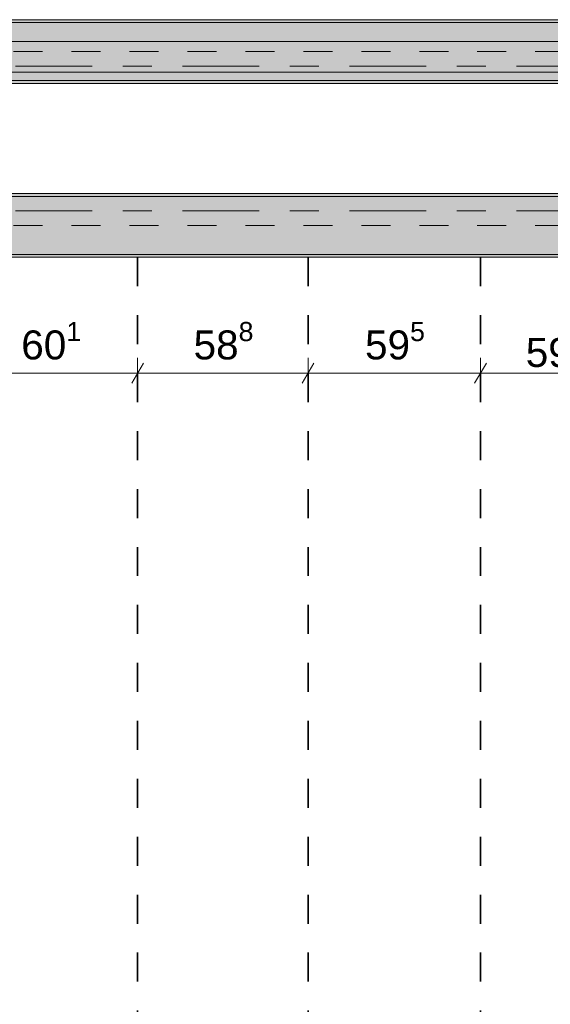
# Model space of a CAD drawing. Header units: metres. Extents: x -3.6 to 84.5, y -11 to 16.8.
# Tile 148 of 225: x 37.6 to 39.4, y 2.6 to 6. Entities that reach past the tile are written whole.
import ezdxf

# ---------------------------------------------------------------- set-up
doc = ezdxf.new("R2010")
doc.units = ezdxf.units.M
doc.header["$MEASUREMENT"] = 0
for name, pattern in [('Achse', [0.2, 0.1, -0.05, 0, -0.05]), ('Strichlinie doppelt', [0.546806, 0.264583, -0.105833, 0.070556, -0.105833]), ('Wipeout_Contour', [1, 0, -1])]:
    doc.linetypes.add(name, pattern=pattern)
for name, color, linetype in [('155 - Bemaßung_ Beschriftung.Ausbau - Deckenelemente', 7, 'Continuous'), ('451 - Universal.Achsen Raster', 7, 'Continuous'), ('605 - Struktur.Wand Innen', 7, 'Continuous'), ('608 - Struktur.Träger', 7, 'Continuous')]:
    doc.layers.add(name, color=color, linetype=linetype)
doc.styles.add('ERSTELLTER_STIL_2', font='txt')
doc.dimstyles.new('ERSTELLTER_STIL__1', dxfattribs={"dimtxt": 0.1, "dimasz": 0.0532, "dimexe": 0.18, "dimexo": 0.0625, "dimgap": 0, "dimtad": 1, "dimtih": 1, "dimtoh": 1, "dimzin": 0, "dimdsep": 46, "dimtxsty": 'ERSTELLTER_STIL_2', "dimblk": 'ARROWHEAD_2', "dimblk1": 'ARROWHEAD_2', "dimblk2": 'ARROWHEAD_2', "dimcen": 0.09, "dimse1": 1, "dimse2": 1, "dimclrd": 7, "dimclre": 7, "dimclrt": 7, "dimazin": 0, "dimtfac": 1, "dimtdec": 4, "dimtmove": 0, "dimatfit": 3, "dimfxl": 1, "dimtolj": 1, "dimtzin": 0, "dimarcsym": 0})
pattern_1 = [(45, (0, 0), (-0.08485281, 0.08485281), []), (45, (-0.04243, 0.04243), (-0.08485281, 0.08485281), [0.09, -0.03])]
pattern_2 = [(45, (0, 0), (-0.01767767, 0.01767767), [0, -0.025])]

# ---------------------------------------------------------------- blocks, each defined once
blk = doc.blocks.new('*D282')
at = {"layer": '155 - Bemaßung_ Beschriftung.Ausbau - Deckenelemente', "color": 7, "linetype": 'Continuous', "lineweight": 5}
for p, q in [((37.407, 4.7375), (37.407, 4.8425)), ((38.008, 4.7375), (38.008, 4.8425)), ((37.4272, 4.825), (37.3868, 4.755)), ((38.0282, 4.825), (37.9878, 4.755)), ((37.407, 4.79), (38.008, 4.79))]:
    blk.add_line(p, q, dxfattribs=at)
at = {"layer": '155 - Bemaßung_ Beschriftung.Ausbau - Deckenelemente', "color": 7, "lineweight": 5, "insert": (37.6066, 4.8083), "char_height": 0.1, "attachment_point": 7, "style": 'ERSTELLTER_STIL_2'}
blk.add_mtext('\\A1;{\\pql;\\fArial|b0|i0|c0|p38;60\\fArial|b0|i0|c0|p38;\\A1{\\H.66x;\\S1^  ;}}', dxfattribs=at)
blk = doc.blocks.new('ARROWHEAD_2')
at = {"color": 0, "linetype": 'Continuous', "lineweight": 0}
for p, q in [((-0.378, -0.655), (0.378, 0.655)), ((0, 0), (-1, 0))]:
    blk.add_line(p, q, dxfattribs=at)
blk = doc.blocks.new('*D283')
at = {"layer": '155 - Bemaßung_ Beschriftung.Ausbau - Deckenelemente', "color": 7, "linetype": 'Continuous', "lineweight": 5}
for p, q in [((38.008, 4.7375), (38.008, 4.8425)), ((38.596, 4.7375), (38.596, 4.8425)), ((38.0282, 4.825), (37.9878, 4.755)), ((38.6162, 4.825), (38.5758, 4.755)), ((38.008, 4.79), (38.596, 4.79))]:
    blk.add_line(p, q, dxfattribs=at)
at = {"layer": '155 - Bemaßung_ Beschriftung.Ausbau - Deckenelemente', "color": 7, "lineweight": 5, "insert": (38.2011, 4.8083), "char_height": 0.1, "attachment_point": 7, "style": 'ERSTELLTER_STIL_2'}
blk.add_mtext('\\A1;{\\pql;\\fArial|b0|i0|c0|p38;58\\fArial|b0|i0|c0|p38;\\A1{\\H.66x;\\S8^  ;}}', dxfattribs=at)
blk = doc.blocks.new('*D284')
at = {"layer": '155 - Bemaßung_ Beschriftung.Ausbau - Deckenelemente', "color": 7, "linetype": 'Continuous', "lineweight": 5}
for p, q in [((38.596, 4.7375), (38.596, 4.8425)), ((39.191, 4.7375), (39.191, 4.8425)), ((38.6162, 4.825), (38.5758, 4.755)), ((39.2112, 4.825), (39.1708, 4.755)), ((38.596, 4.79), (39.191, 4.79))]:
    blk.add_line(p, q, dxfattribs=at)
at = {"layer": '155 - Bemaßung_ Beschriftung.Ausbau - Deckenelemente', "color": 7, "lineweight": 5, "insert": (38.7926, 4.8083), "char_height": 0.1, "attachment_point": 7, "style": 'ERSTELLTER_STIL_2'}
blk.add_mtext('\\A1;{\\pql;\\fArial|b0|i0|c0|p38;59\\fArial|b0|i0|c0|p38;\\A1{\\H.66x;\\S5^  ;}}', dxfattribs=at)
blk = doc.blocks.new('*D285')
at = {"layer": '155 - Bemaßung_ Beschriftung.Ausbau - Deckenelemente', "color": 7, "linetype": 'Continuous', "lineweight": 5}
for p, q in [((39.191, 4.7375), (39.191, 4.8425)), ((39.781, 4.7375), (39.781, 4.8425)), ((39.2112, 4.825), (39.1708, 4.755)), ((39.7608, 4.755), (39.8012, 4.825)), ((39.191, 4.79), (39.781, 4.79))]:
    blk.add_line(p, q, dxfattribs=at)
at = {"layer": '155 - Bemaßung_ Beschriftung.Ausbau - Deckenelemente', "color": 7, "lineweight": 5, "char_height": 0.1, "attachment_point": 7, "style": 'ERSTELLTER_STIL_2'}
for s, insert in [('\\A1;{\\pql;\\fArial|b0|i0|c0|p38;2\\fArial|b0|i0|c0|p38;\\A1{\\H.66x;\\S5^  ;}}', (39.6348, 4.8089)), ('\\A1;{\\pql;\\fArial|b0|i0|c0|p38;59}', (39.3471, 4.81))]:
    blk.add_mtext(s, dxfattribs=dict(at, insert=insert))

msp = doc.modelspace()

# ---------------------------------------------------------------- hatches: boundary and pattern name
at = {"layer": '608 - Struktur.Träger', "linetype": 'Continuous', "lineweight": 0, "true_color": 0x000000}
h = msp.add_hatch(dxfattribs=at)
h.set_pattern_fill('Gips_0001', color=18, style=0, pattern_type=2)
h.set_pattern_definition(pattern_2)
h.paths.add_polyline_path([(33.09, 6), (39.97, 6), (39.97, 6.01), (33.09, 6.01)])
h = msp.add_hatch(dxfattribs=at)
h.set_pattern_fill('Gips_0001', color=18, style=0, pattern_type=2)
h.set_pattern_definition(pattern_2)
h.paths.add_polyline_path([(39.97, 5.8), (36.6, 5.8), (36.6, 5.79), (39.97, 5.79)])
h = msp.add_hatch(dxfattribs=at)
h.set_pattern_fill('Gips_0001', color=18, style=0, pattern_type=2)
h.set_pattern_definition(pattern_2)
h.paths.add_polyline_path([(36.6, 5.41), (36.6, 5.4), (39.97, 5.4), (39.97, 5.41)])
h = msp.add_hatch(dxfattribs=at)
h.set_pattern_fill('Beton__Stahlbeton_0001', color=18, style=0, pattern_type=2)
h.set_pattern_definition(pattern_1)
h.paths.add_polyline_path([(0.69, 5.4), (0.38, 5.4), (0.38, 5.2), (0.69, 5.2), (7.57, 5.2), (7.89, 5.2), (11.17, 5.2), (11.49, 5.2), (14.86, 5.2), (15.02, 5.2), (18.37, 5.2), (18.69, 5.2), (22.04, 5.2), (22.2, 5.2), (25.57, 5.2), (25.89, 5.2), (29.26, 5.2), (29.42, 5.2), (32.77, 5.2), (33.09, 5.2), (36.46, 5.2), (36.6, 5.2), (39.97, 5.2), (40.29, 5.2), (47.16, 5.2), (47.49, 5.2), (54.37, 5.2), (54.69, 5.2), (58.06, 5.2), (58.195, 5.2), (61.57, 5.2), (61.88, 5.2), (61.88, 5.4), (61.57, 5.4), (58.195, 5.4), (58.06, 5.4), (54.69, 5.4), (54.37, 5.4), (47.49, 5.4), (47.17, 5.4), (40.29, 5.4), (39.97, 5.4), (36.6, 5.4), (36.46, 5.4), (33.09, 5.4), (32.77, 5.4), (29.42, 5.4), (29.26, 5.4), (25.89, 5.4), (25.57, 5.4), (22.2, 5.4), (22.04, 5.4), (18.69, 5.4), (18.37, 5.4), (15.02, 5.4), (14.86, 5.4), (11.49, 5.4), (11.17, 5.4), (7.89, 5.4), (7.57, 5.4)])
h = msp.add_hatch(dxfattribs=at)
h.set_pattern_fill('Gips_0001', color=18, style=0, pattern_type=2)
h.set_pattern_definition(pattern_2)
h.paths.add_polyline_path([(36.6, 5.2), (36.6, 5.19), (39.97, 5.19), (39.97, 5.2)])

# ---------------------------------------------------------------- linework, layer by layer
at = {"layer": '155 - Bemaßung_ Beschriftung.Ausbau - Deckenelemente', "color": 7, "linetype": 'Achse', "lineweight": 35}
for p, q in [((38.008, 5.19), (38.008, 0.71)), ((38.596, 5.19), (38.596, 0.71)), ((39.191, 5.19), (39.191, 0.71))]:
    msp.add_line(p, q, dxfattribs=at)
at = {"layer": '451 - Universal.Achsen Raster', "color": 160, "linetype": 'Strichlinie doppelt', "lineweight": 9, "true_color": 0x3232ff}
msp.add_line((64.935, 5.35), (-3.175, 5.35), dxfattribs=at)
at = {"layer": '608 - Struktur.Träger', "color": 7, "linetype": 'Continuous', "lineweight": 13}
for p, q in [((0.38, 6.01), (61.88, 6.01)), ((39.97, 6), (33.09, 6)), ((0.38, 5.79), (61.88, 5.79)), ((0.38, 5.41), (61.88, 5.41)), ((39.97, 5.4), (36.6, 5.4)), ((0.38, 5.19), (61.88, 5.19))]:
    msp.add_line(p, q, dxfattribs=at)
at = {"layer": '608 - Struktur.Träger', "color": 7, "linetype": 'Continuous', "lineweight": 5}
for p, q in [((39.97, 6.01), (33.09, 6.01)), ((39.97, 5.79), (36.6, 5.79)), ((39.97, 5.41), (36.6, 5.41)), ((39.97, 5.19), (36.6, 5.19))]:
    msp.add_line(p, q, dxfattribs=at)
at = {"layer": '608 - Struktur.Träger', "color": 7, "linetype": 'Achse', "lineweight": 9}
msp.add_line((0.38, 5.3), (61.88, 5.3), dxfattribs=at)
at = {"layer": '608 - Struktur.Träger', "color": 7, "linetype": 'Continuous', "lineweight": 13, "flags": 128}
for points in [[(54.69, 5.8), (54.37, 5.8), (47.49, 5.8), (47.17, 5.8), (40.29, 5.8), (39.97, 5.8), (36.6, 5.8), (36.46, 5.8), (33.09, 5.8), (32.77, 5.8), (25.89, 5.8), (25.57, 5.8), (22.2, 5.8), (22.04, 5.8), (18.69, 5.8), (18.37, 5.8), (15.02, 5.8), (14.86, 5.8), (11.49, 5.8), (11.17, 5.8), (7.89, 5.8), (7.57, 5.8), (0.69, 5.8), (0.38, 5.8)], [(54.69, 5.2), (54.37, 5.2), (47.49, 5.2), (47.16, 5.2), (40.29, 5.2), (39.97, 5.2), (36.6, 5.2), (36.46, 5.2), (33.09, 5.2), (32.77, 5.2), (29.42, 5.2), (29.26, 5.2), (25.89, 5.2), (25.57, 5.2), (22.2, 5.2), (22.04, 5.2), (18.69, 5.2), (18.37, 5.2)]]:
    msp.add_lwpolyline(points, dxfattribs=at)

# ---------------------------------------------------------------- dimensions: what is measured, and where the dimension line sits
at = {"layer": '155 - Bemaßung_ Beschriftung.Ausbau - Deckenelemente', "color": 7, "linetype": 'Continuous', "lineweight": 5}
for base, p1, p2, picture, middle in [((38.008, 4.79), (37.407, 5.19), (38.008, 5.19), '*D282', (37.8179, 4.86)), ((38.596, 4.79), (38.008, 5.19), (38.596, 5.19), '*D283', (38.4124, 4.86)), ((39.1909889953, 4.7899822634), (38.5959889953, 5.1899930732), (39.1909889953, 5.1899930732), '*D284', (39.0038552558, 4.8599822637)), ((39.781, 4.79), (39.191, 5.19), (39.781, 5.19), '*D285', (39.4234, 4.86))]:
    dim = msp.add_linear_dim(base=base, p1=p1, p2=p2, dimstyle='ERSTELLTER_STIL__1', dxfattribs=at)
    dim.commit()
    dim.dimension.update_dxf_attribs({"geometry": picture, "text_midpoint": middle, "dimtype": 160})

# ---------------------------------------------------------------- wipeouts: each hides what was drawn before it
at = {"color": 254, "linetype": 'Wipeout_Contour', "lineweight": 0, "ltscale": 154.786558}
msp.add_wipeout([(39.8925, 5.935), (36.6, 5.935), (36.6, 5.8285), (39.8925, 5.8285)], dxfattribs=at).dxf.layer = '605 - Struktur.Wand Innen'

# ---------------------------------------------------------------- next in the draw order: hatches: boundary and pattern name
at = {"layer": '608 - Struktur.Träger', "linetype": 'Continuous', "lineweight": 0, "true_color": 0x000000}
h = msp.add_hatch(dxfattribs=at)
h.set_pattern_fill('Beton__Stahlbeton_0001', color=18, style=0, pattern_type=2)
h.set_pattern_definition(pattern_1)
h.paths.add_polyline_path([(0.69, 6), (0.38, 6), (0.38, 5.8), (0.69, 5.8), (7.57, 5.8), (7.89, 5.8), (11.17, 5.8), (11.49, 5.8), (14.86, 5.8), (15.02, 5.8), (18.37, 5.8), (18.69, 5.8), (22.04, 5.8), (22.2, 5.8), (25.57, 5.8), (25.89, 5.8), (32.77, 5.8), (33.09, 5.8), (36.46, 5.8), (36.6, 5.8), (39.97, 5.8), (40.29, 5.8), (47.17, 5.8), (47.49, 5.8), (54.37, 5.8), (54.69, 5.8), (58.06, 5.8), (58.195, 5.8), (61.57, 5.8), (61.88, 5.8), (61.88, 6), (61.57, 6), (54.69, 6), (54.37, 6), (50.9225, 6), (50.8575, 6), (47.49, 6), (47.17, 6), (40.29, 6), (39.97, 6), (33.09, 6), (32.77, 6), (25.89, 6), (25.57, 6), (18.69, 6), (18.37, 6), (11.49, 6), (11.17, 6), (7.89, 6), (7.57, 6)])

# ---------------------------------------------------------------- next in the draw order: linework, layer by layer
at = {"layer": '451 - Universal.Achsen Raster', "color": 160, "linetype": 'Strichlinie doppelt', "lineweight": 9, "true_color": 0x3232ff}
msp.add_line((64.935, 5.85), (-3.175, 5.85), dxfattribs=at)
at = {"layer": '605 - Struktur.Wand Innen', "color": 7, "linetype": 'Continuous', "lineweight": 13, "flags": 128}
for points in [[(39.97, 5.935), (36.6, 5.935)], [(36.6, 5.8285), (39.8925, 5.8285)]]:
    msp.add_lwpolyline(points, dxfattribs=at)
at = {"layer": '608 - Struktur.Träger', "color": 7, "linetype": 'Achse', "lineweight": 9}
msp.add_line((0.38, 5.9), (61.88, 5.9), dxfattribs=at)

doc.saveas('drawing.dxf')
